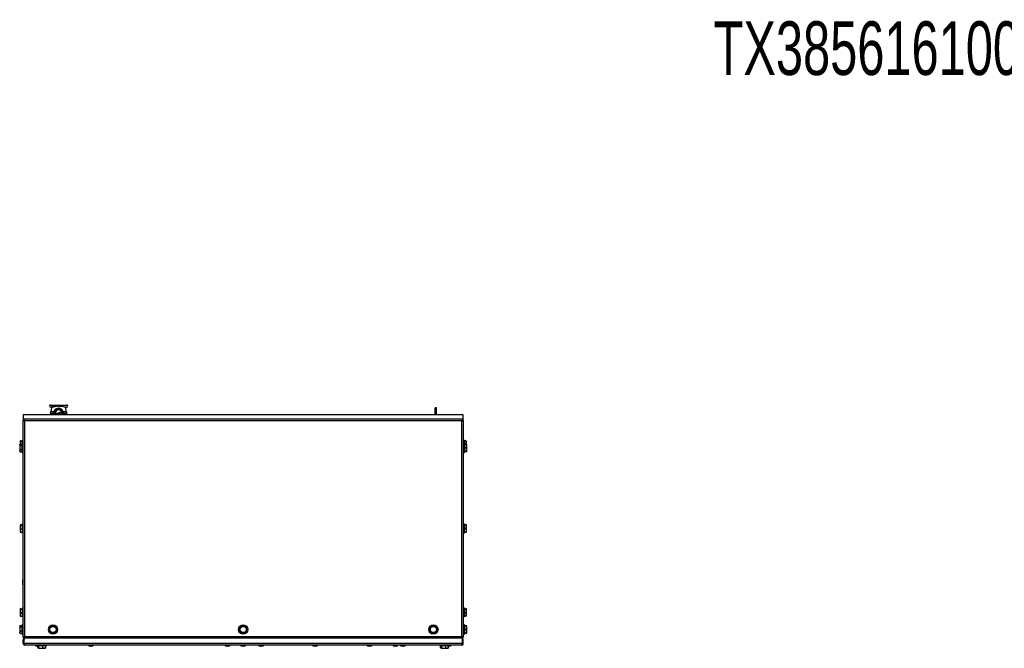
# Model space of a CAD drawing. Extents: x 10 to 130, y 5 to 85.
# Tile 27 of 51: x 10 to 54, y 53 to 82. Entities that reach past the tile are written whole.
import ezdxf
from ezdxf.enums import TextEntityAlignment as Align

# ---------------------------------------------------------------- set-up
doc = ezdxf.new("R2010")
doc.units = 0
doc.layers.add('BODY', color=3, linetype='CONTINUOUS')
doc.layers.add('TEXT', color=7, linetype='CONTINUOUS')

msp = doc.modelspace()

# ---------------------------------------------------------------- linework, layer by layer
at = {"layer": 'BODY', "linetype": 'CONTINUOUS'}
for p, q in [((11.712, 64.365), (12.077, 64.365)), ((11.76, 64.258), (11.737, 64.067)), ((11.751, 64.275), (11.745, 64.275)), ((11.751, 64.275), (11.763, 64.276)), ((11.766, 64.258), (11.76, 64.258)), ((12.077, 64.365), (12.442, 64.365)), ((12.077, 64.319), (12.077, 64.32)), ((12.395, 64.258), (12.389, 64.258)), ((12.392, 64.276), (12.403, 64.275)), ((12.418, 64.067), (12.395, 64.258)), ((12.41, 64.275), (12.403, 64.275)), ((30.157, 63.922), (10.497, 63.922)), ((10.497, 63.922), (10.497, 63.735)), ((11.726, 63.976), (11.72, 63.922)), ((11.721, 63.99), (11.854, 63.99)), ((11.857, 63.976), (11.726, 63.976)), ((11.864, 64.055), (11.729, 64.055)), ((11.737, 64.067), (11.869, 64.067)), ((11.857, 63.922), (11.857, 63.976)), ((11.862, 63.995), (11.862, 63.922)), ((11.877, 63.995), (11.862, 63.995)), ((11.877, 63.995), (11.877, 63.922)), ((11.949, 63.922), (11.943, 63.933)), ((12.277, 63.995), (12.292, 63.995)), ((12.277, 63.922), (12.277, 63.995)), ((12.286, 64.067), (12.418, 64.067)), ((12.426, 64.055), (12.291, 64.055)), ((12.292, 63.922), (12.292, 63.995)), ((12.429, 63.976), (12.298, 63.976)), ((12.298, 63.976), (12.298, 63.922)), ((12.301, 63.99), (12.434, 63.99)), ((12.435, 63.922), (12.429, 63.976)), ((28.957, 64.235), (28.909, 64.235)), ((28.909, 63.922), (28.909, 64.235)), ((28.957, 63.922), (28.957, 64.235)), ((30.157, 63.735), (30.157, 63.922)), ((10.482, 63.686), (10.482, 53.983)), ((10.482, 63.686), (10.53, 63.686)), ((30.157, 63.735), (10.497, 63.735)), ((10.531, 63.735), (10.531, 63.687)), ((10.561, 63.656), (10.561, 54.014)), ((30.093, 63.656), (10.561, 63.656)), ((30.093, 54.014), (30.093, 63.656)), ((30.124, 63.735), (30.124, 63.687)), ((30.172, 63.686), (30.124, 63.686)), ((30.172, 53.983), (30.172, 63.686)), ((10.361, 62.619), (10.339, 62.606)), ((10.339, 62.606), (10.339, 62.595)), ((10.339, 62.595), (10.339, 62.471)), ((10.354, 62.751), (10.354, 62.66)), ((10.354, 62.66), (10.354, 62.619)), ((10.382, 62.629), (10.447, 62.629)), ((10.382, 62.561), (10.447, 62.561)), ((10.397, 62.76), (10.462, 62.76)), ((10.397, 62.743), (10.462, 62.743)), ((10.482, 62.653), (10.447, 62.653)), ((10.447, 62.244), (10.447, 62.653)), ((10.482, 62.799), (10.462, 62.799)), ((10.462, 62.651), (10.462, 62.799)), ((30.193, 62.799), (30.172, 62.799)), ((30.208, 62.653), (30.172, 62.653)), ((30.193, 62.799), (30.193, 62.651)), ((30.258, 62.758), (30.193, 62.758)), ((30.258, 62.746), (30.193, 62.746)), ((30.208, 62.653), (30.208, 62.266)), ((30.273, 62.612), (30.208, 62.612)), ((30.273, 62.6), (30.208, 62.6)), ((30.3, 62.665), (30.3, 62.752)), ((30.3, 62.609), (30.3, 62.665)), ((30.315, 62.519), (30.315, 62.606)), ((30.315, 62.362), (30.315, 62.519)), ((10.339, 62.471), (10.339, 62.325)), ((10.339, 62.325), (10.339, 62.291)), ((10.339, 62.291), (10.361, 62.279)), ((10.382, 62.381), (10.447, 62.381)), ((10.382, 62.269), (10.447, 62.269)), ((10.447, 62.244), (10.482, 62.244)), ((10.462, 62.242), (10.462, 62.244)), ((10.462, 62.242), (10.482, 62.242)), ((30.172, 62.244), (30.208, 62.244)), ((30.172, 62.242), (30.193, 62.242)), ((30.193, 62.244), (30.193, 62.242)), ((30.273, 62.437), (30.208, 62.437)), ((30.273, 62.286), (30.208, 62.286)), ((30.258, 62.284), (30.208, 62.284)), ((30.208, 62.266), (30.208, 62.244)), ((30.315, 62.292), (30.315, 62.362)), ((10.354, 59.001), (10.354, 58.91)), ((10.397, 59.01), (10.462, 59.01)), ((10.397, 58.993), (10.462, 58.993)), ((10.477, 59.049), (10.462, 59.049)), ((10.462, 58.64), (10.462, 59.049)), ((10.478, 59.063), (10.477, 59.063)), ((10.477, 58.827), (10.477, 59.063)), ((10.478, 58.827), (10.478, 59.063)), ((30.193, 59.049), (30.172, 59.049)), ((30.193, 59.049), (30.193, 58.662)), ((30.258, 59.008), (30.193, 59.008)), ((30.258, 58.996), (30.193, 58.996)), ((30.3, 58.915), (30.3, 59.002)), ((10.354, 58.91), (10.354, 58.753)), ((10.354, 58.753), (10.354, 58.687)), ((10.397, 58.827), (10.462, 58.827)), ((10.397, 58.679), (10.462, 58.679)), ((10.462, 58.64), (10.482, 58.64)), ((10.477, 58.827), (10.478, 58.827)), ((30.172, 58.64), (30.193, 58.64)), ((30.258, 58.833), (30.193, 58.833)), ((30.258, 58.682), (30.193, 58.682)), ((30.193, 58.662), (30.193, 58.64)), ((30.3, 58.758), (30.3, 58.915)), ((30.3, 58.688), (30.3, 58.758)), ((10.478, 56.563), (10.477, 56.563)), ((10.477, 56.327), (10.477, 56.563)), ((10.477, 56.327), (10.478, 56.327)), ((10.478, 56.327), (10.478, 56.563)), ((10.354, 55.251), (10.354, 55.16)), ((10.354, 55.16), (10.354, 55.003)), ((10.354, 55.003), (10.354, 54.937)), ((10.397, 55.26), (10.462, 55.26)), ((10.397, 55.243), (10.462, 55.243)), ((10.397, 55.077), (10.462, 55.077)), ((10.482, 55.299), (10.462, 55.299)), ((10.462, 54.89), (10.462, 55.299)), ((30.193, 55.299), (30.172, 55.299)), ((30.193, 55.299), (30.193, 54.912)), ((30.258, 55.258), (30.193, 55.258)), ((30.258, 55.246), (30.193, 55.246)), ((30.258, 55.083), (30.193, 55.083)), ((30.3, 55.165), (30.3, 55.252)), ((30.3, 55.008), (30.3, 55.165)), ((30.3, 54.938), (30.3, 55.008)), ((10.397, 54.929), (10.462, 54.929)), ((10.462, 54.89), (10.482, 54.89)), ((30.172, 54.89), (30.193, 54.89)), ((30.258, 54.932), (30.193, 54.932)), ((30.193, 54.912), (30.193, 54.89)), ((10.361, 54.5), (10.339, 54.487)), ((10.339, 54.487), (10.339, 54.476)), ((10.339, 54.476), (10.339, 54.352)), ((10.339, 54.352), (10.339, 54.206)), ((10.339, 54.206), (10.339, 54.172)), ((10.339, 54.172), (10.361, 54.16)), ((10.382, 54.51), (10.447, 54.51)), ((10.382, 54.442), (10.447, 54.442)), ((10.382, 54.262), (10.447, 54.262)), ((10.382, 54.15), (10.447, 54.15)), ((10.482, 54.534), (10.447, 54.534)), ((10.447, 54.125), (10.447, 54.534)), ((10.447, 54.125), (10.482, 54.125)), ((20.191, 54.251), (20.236, 54.172)), ((20.464, 54.408), (20.418, 54.487)), ((30.208, 54.534), (30.172, 54.534)), ((30.172, 54.125), (30.208, 54.125)), ((30.208, 54.534), (30.208, 54.147)), ((30.273, 54.493), (30.208, 54.493)), ((30.273, 54.481), (30.208, 54.481)), ((30.273, 54.318), (30.208, 54.318)), ((30.273, 54.167), (30.208, 54.167)), ((30.208, 54.147), (30.208, 54.125)), ((30.315, 54.4), (30.315, 54.487)), ((30.315, 54.243), (30.315, 54.4)), ((30.315, 54.173), (30.315, 54.243)), ((10.482, 53.983), (10.53, 53.983)), ((10.5, 53.699), (10.5, 53.875)), ((10.536, 53.875), (10.5, 53.875)), ((10.5, 53.699), (10.536, 53.699)), ((10.531, 53.935), (10.531, 53.983)), ((10.531, 53.935), (10.537, 53.935)), ((10.536, 53.699), (10.536, 53.875)), ((10.537, 53.699), (10.537, 53.942)), ((30.119, 53.942), (10.537, 53.942)), ((30.119, 53.699), (10.537, 53.699)), ((10.545, 53.995), (10.545, 53.999)), ((10.561, 54.014), (30.093, 54.014)), ((30.109, 54), (30.109, 53.997)), ((30.119, 53.699), (30.119, 53.942)), ((30.119, 53.935), (30.124, 53.935)), ((30.119, 53.875), (30.155, 53.875)), ((30.119, 53.699), (30.119, 53.875)), ((30.155, 53.699), (30.119, 53.699)), ((30.172, 53.983), (30.124, 53.983)), ((30.124, 53.935), (30.124, 53.983)), ((30.155, 53.699), (30.155, 53.875)), ((30.088, 53.632), (10.567, 53.632)), ((11, 53.627), (11, 53.632)), ((14.275, 53.627), (11, 53.627)), ((11.037, 53.627), (11.037, 53.612)), ((11.037, 53.612), (11.121, 53.612)), ((11.063, 53.626), (11.063, 53.627)), ((11.093, 53.626), (11.063, 53.626)), ((11.093, 53.626), (11.093, 53.627)), ((14.183, 53.626), (11.093, 53.626)), ((11.121, 53.626), (11.121, 53.596)), ((11.53, 53.596), (11.121, 53.596)), ((11.149, 53.583), (11.121, 53.583)), ((11.149, 53.531), (11.149, 53.596)), ((11.161, 53.501), (11.168, 53.489)), ((11.168, 53.489), (11.174, 53.489)), ((11.174, 53.489), (11.287, 53.489)), ((11.199, 53.531), (11.199, 53.596)), ((11.263, 53.626), (11.263, 53.626)), ((11.287, 53.489), (11.439, 53.489)), ((11.292, 53.626), (11.292, 53.626)), ((11.375, 53.531), (11.375, 53.596)), ((11.439, 53.489), (11.483, 53.489)), ((11.483, 53.489), (11.49, 53.501)), ((11.502, 53.531), (11.502, 53.596)), ((11.53, 53.596), (11.53, 53.626)), ((11.704, 53.626), (11.704, 53.626)), ((11.78, 53.626), (11.78, 53.626)), ((11.924, 53.626), (11.924, 53.626)), ((11.944, 53.626), (11.944, 53.626)), ((12.091, 53.626), (12.091, 53.626)), ((12.135, 53.626), (12.135, 53.626)), ((12.155, 53.626), (12.155, 53.626)), ((12.183, 53.626), (12.183, 53.626)), ((12.228, 53.626), (12.228, 53.626)), ((12.296, 53.626), (12.296, 53.626)), ((12.403, 53.626), (12.403, 53.626)), ((12.444, 53.626), (12.444, 53.626)), ((12.462, 53.626), (12.462, 53.626)), ((12.47, 53.626), (12.47, 53.626)), ((12.538, 53.626), (12.538, 53.626)), ((12.645, 53.626), (12.645, 53.626)), ((12.685, 53.626), (12.685, 53.626)), ((12.704, 53.626), (12.704, 53.626)), ((12.789, 53.626), (12.789, 53.626)), ((12.82, 53.626), (12.82, 53.626)), ((12.954, 53.626), (12.954, 53.626)), ((12.984, 53.626), (12.984, 53.626)), ((13.109, 53.626), (13.109, 53.626)), ((13.138, 53.626), (13.138, 53.626)), ((13.165, 53.626), (13.165, 53.626)), ((13.222, 53.626), (13.222, 53.626)), ((13.407, 53.626), (13.407, 53.612)), ((13.407, 53.612), (13.643, 53.612)), ((13.449, 53.626), (13.449, 53.626)), ((13.483, 53.626), (13.483, 53.626)), ((13.54, 53.583), (13.491, 53.583)), ((13.53, 53.626), (13.53, 53.626)), ((13.56, 53.583), (13.54, 53.583)), ((13.557, 53.626), (13.557, 53.626)), ((13.643, 53.612), (13.643, 53.626)), ((13.652, 53.626), (13.652, 53.626)), ((13.683, 53.626), (13.683, 53.626)), ((13.797, 53.626), (13.797, 53.626)), ((13.827, 53.626), (13.827, 53.626)), ((14.004, 53.626), (13.827, 53.626)), ((14.004, 53.626), (14.004, 53.626)), ((14.183, 53.626), (14.183, 53.627)), ((14.213, 53.626), (14.183, 53.626)), ((14.213, 53.626), (14.213, 53.627)), ((14.275, 53.627), (14.275, 53.632)), ((19.507, 53.632), (19.507, 53.612)), ((19.507, 53.612), (19.743, 53.612)), ((19.64, 53.583), (19.591, 53.583)), ((19.66, 53.583), (19.64, 53.583)), ((19.743, 53.612), (19.743, 53.632)), ((20.207, 53.632), (20.207, 53.612)), ((20.207, 53.612), (20.443, 53.612)), ((20.34, 53.583), (20.291, 53.583)), ((20.36, 53.583), (20.34, 53.583)), ((20.443, 53.612), (20.443, 53.632)), ((21.007, 53.632), (21.007, 53.612)), ((21.007, 53.612), (21.243, 53.612)), ((21.14, 53.583), (21.091, 53.583)), ((21.16, 53.583), (21.14, 53.583)), ((21.243, 53.612), (21.243, 53.632)), ((23.427, 53.632), (23.427, 53.612)), ((23.427, 53.612), (23.663, 53.612)), ((23.56, 53.583), (23.511, 53.583)), ((23.58, 53.583), (23.56, 53.583)), ((23.663, 53.612), (23.663, 53.632)), ((25.847, 53.632), (25.847, 53.612)), ((25.847, 53.612), (26.083, 53.612)), ((25.98, 53.583), (25.931, 53.583)), ((26, 53.583), (25.98, 53.583)), ((26.083, 53.612), (26.083, 53.632)), ((27.007, 53.632), (27.007, 53.612)), ((27.007, 53.612), (27.243, 53.612)), ((27.14, 53.583), (27.091, 53.583)), ((27.16, 53.583), (27.14, 53.583)), ((27.243, 53.612), (27.243, 53.632)), ((27.347, 53.632), (27.347, 53.612)), ((27.347, 53.612), (27.583, 53.612)), ((27.48, 53.583), (27.431, 53.583)), ((27.5, 53.583), (27.48, 53.583)), ((27.583, 53.612), (27.583, 53.632)), ((29.121, 53.632), (29.121, 53.596)), ((29.53, 53.596), (29.121, 53.596)), ((29.149, 53.531), (29.149, 53.596)), ((29.161, 53.501), (29.168, 53.489)), ((29.168, 53.489), (29.174, 53.489)), ((29.174, 53.489), (29.287, 53.489)), ((29.199, 53.531), (29.199, 53.596)), ((29.287, 53.489), (29.439, 53.489)), ((29.375, 53.531), (29.375, 53.596)), ((29.439, 53.489), (29.483, 53.489)), ((29.483, 53.489), (29.49, 53.501)), ((29.483, 53.489), (29.485, 53.489)), ((29.485, 53.489), (29.492, 53.501)), ((29.502, 53.531), (29.502, 53.596)), ((29.51, 53.583), (29.502, 53.583)), ((29.504, 53.531), (29.504, 53.583)), ((29.53, 53.583), (29.51, 53.583)), ((29.53, 53.596), (29.53, 53.632)), ((29.53, 53.612), (29.613, 53.612)), ((29.613, 53.612), (29.613, 53.632))]:
    msp.add_line(p, q, dxfattribs=at)
at = {"layer": 'BODY', "linetype": 'CONTINUOUS', "flags": 128}
for points in [[(12.077, 64.319), (12.042, 64.315), (12.011, 64.309), (11.971, 64.301), (11.935, 64.293), (11.905, 64.287), (11.877, 64.28), (11.836, 64.271), (11.805, 64.264), (11.78, 64.26), (11.766, 64.258)], [(12.077, 64.32), (12.16, 64.311), (12.263, 64.294), (12.32, 64.285), (12.361, 64.279), (12.392, 64.276)], [(12.389, 64.258), (12.349, 64.264), (12.278, 64.28), (12.184, 64.301), (12.131, 64.312), (12.077, 64.319)], [(11.854, 63.99), (11.855, 63.995), (11.855, 64.002)], [(11.862, 63.978), (11.862, 63.982), (11.86, 63.985)], [(11.93, 63.981), (12.019, 64.005), (12.113, 64.03), (12.211, 64.057)], [(12.224, 64.008), (12.136, 63.985), (12.041, 63.959), (11.943, 63.933)], [(12.281, 64.064), (12.282, 64.061), (12.285, 64.058)], [(12.299, 64.002), (12.3, 63.995), (12.301, 63.99)], [(10.382, 62.561), (10.348, 62.58), (10.34, 62.592), (10.339, 62.595)], [(10.397, 62.743), (10.363, 62.748), (10.355, 62.751), (10.354, 62.751)], [(30.3, 62.665), (30.296, 62.639), (30.278, 62.608)], [(10.382, 62.269), (10.348, 62.3), (10.34, 62.32), (10.339, 62.325)], [(10.361, 62.279), (10.362, 62.278), (10.382, 62.269)], [(10.397, 58.993), (10.363, 58.998), (10.355, 59.001), (10.354, 59.001)], [(10.397, 55.243), (10.363, 55.248), (10.355, 55.251), (10.354, 55.251)], [(10.382, 54.442), (10.348, 54.461), (10.34, 54.473), (10.339, 54.476)], [(10.382, 54.15), (10.348, 54.181), (10.34, 54.201), (10.339, 54.206)], [(10.361, 54.16), (10.362, 54.159), (10.382, 54.15)], [(11.691, 54.409), (11.678, 54.386), (11.658, 54.352), (11.646, 54.33)], [(11.646, 54.33), (11.671, 54.286), (11.687, 54.258), (11.691, 54.251)], [(11.737, 54.487), (11.711, 54.443), (11.695, 54.415), (11.691, 54.409)], [(11.691, 54.251), (11.704, 54.228), (11.724, 54.194), (11.736, 54.172)], [(11.736, 54.172), (11.758, 54.172), (11.798, 54.172), (11.827, 54.172)], [(11.828, 54.487), (11.799, 54.487), (11.758, 54.487), (11.737, 54.487)], [(11.827, 54.172), (11.83, 54.172), (11.861, 54.172), (11.905, 54.172), (11.918, 54.172)], [(11.918, 54.487), (11.905, 54.487), (11.862, 54.487), (11.83, 54.487), (11.828, 54.487)], [(11.964, 54.408), (11.951, 54.431), (11.931, 54.465), (11.918, 54.487)], [(11.918, 54.172), (11.944, 54.216), (11.96, 54.245), (11.964, 54.251)], [(12.009, 54.33), (11.984, 54.374), (11.968, 54.402), (11.964, 54.408)], [(11.964, 54.251), (11.977, 54.274), (11.997, 54.308), (12.009, 54.33)], [(20.191, 54.409), (20.178, 54.386), (20.158, 54.352), (20.146, 54.33)], [(20.146, 54.33), (20.171, 54.286), (20.187, 54.258), (20.191, 54.251)], [(20.237, 54.487), (20.211, 54.443), (20.195, 54.415), (20.191, 54.409)], [(20.236, 54.172), (20.258, 54.172), (20.298, 54.172), (20.327, 54.172)], [(20.328, 54.487), (20.299, 54.487), (20.258, 54.487), (20.237, 54.487)], [(20.327, 54.172), (20.33, 54.172), (20.361, 54.172), (20.405, 54.172), (20.418, 54.172)], [(20.418, 54.487), (20.405, 54.487), (20.362, 54.487), (20.33, 54.487), (20.328, 54.487)], [(20.418, 54.172), (20.444, 54.216), (20.46, 54.245), (20.464, 54.251)], [(20.509, 54.33), (20.484, 54.374), (20.468, 54.402), (20.464, 54.408)], [(20.464, 54.251), (20.477, 54.274), (20.497, 54.308), (20.509, 54.33)], [(28.691, 54.409), (28.678, 54.386), (28.658, 54.352), (28.646, 54.33)], [(28.646, 54.33), (28.671, 54.286), (28.687, 54.258), (28.691, 54.251)], [(28.737, 54.487), (28.711, 54.443), (28.695, 54.415), (28.691, 54.409)], [(28.691, 54.251), (28.704, 54.228), (28.724, 54.194), (28.736, 54.172)], [(28.736, 54.172), (28.758, 54.172), (28.798, 54.172), (28.827, 54.172)], [(28.828, 54.487), (28.799, 54.487), (28.758, 54.487), (28.737, 54.487)], [(28.827, 54.172), (28.83, 54.172), (28.861, 54.172), (28.905, 54.172), (28.918, 54.172)], [(28.918, 54.487), (28.905, 54.487), (28.862, 54.487), (28.83, 54.487), (28.828, 54.487)], [(28.964, 54.408), (28.951, 54.431), (28.931, 54.465), (28.918, 54.487)], [(28.918, 54.172), (28.944, 54.216), (28.96, 54.245), (28.964, 54.251)], [(29.009, 54.33), (28.984, 54.374), (28.968, 54.402), (28.964, 54.408)], [(28.964, 54.251), (28.977, 54.274), (28.997, 54.308), (29.009, 54.33)], [(10.537, 53.881), (10.537, 53.881), (10.536, 53.875)], [(10.536, 53.699), (10.539, 53.686), (10.542, 53.682)], [(30.119, 53.699), (30.112, 53.676), (30.105, 53.655), (30.098, 53.641), (30.092, 53.633), (30.088, 53.632)], [(30.119, 53.875), (30.119, 53.881), (30.119, 53.881)], [(11.199, 53.531), (11.185, 53.497), (11.176, 53.489), (11.174, 53.489)], [(11.502, 53.531), (11.466, 53.497), (11.444, 53.489), (11.439, 53.489)], [(11.489, 53.502), (11.495, 53.512), (11.502, 53.531)], [(29.199, 53.531), (29.185, 53.497), (29.176, 53.489), (29.174, 53.489)], [(29.502, 53.531), (29.466, 53.497), (29.444, 53.489), (29.439, 53.489)], [(29.489, 53.502), (29.495, 53.512), (29.502, 53.531)]]:
    msp.add_lwpolyline(points, dxfattribs=at)
at = {"layer": 'BODY', "linetype": 'CONTINUOUS'}
for centre, radius in [((11.827, 54.33), 0.205), ((11.827, 54.33), 0.138), ((20.327, 54.33), 0.204), ((20.327, 54.33), 0.138), ((28.827, 54.33), 0.205), ((28.827, 54.33), 0.138)]:
    msp.add_circle(centre, radius, dxfattribs=at)
for centre, radius, start, end in [((11.712, 64.32), 0.045, 90, 270), ((11.745, 64.26), 0.015, 353.1572, 90), ((11.751, 64.26), 0.0149, 352.7161, 89.3693), ((14.297, 47.508), 16.959, 97.5216, 98.5951), ((12.404, 64.26), 0.0149, 90.6328, 187.2816), ((12.41, 64.26), 0.015, 90.0048, 186.8428), ((12.442, 64.32), 0.045, 270, 90), ((11.747, 64.02), 0.04, 117.3213, 228.9932), ((11.711, 63.978), 0.015, 353.1572, 48.9932), ((11.722, 64.069), 0.015, 297.3213, 353.1572), ((11.85, 63.978), 0.0123, 35.774, 73.1824), ((11.837, 63.979), 0.0203, 354.2265, 32.9934), ((11.282, 64.118), 0.586, 348.5587, 353.8799), ((11.854, 63.993), 0.00862, 11.0682, 79.5064), ((11.857, 63.984), 0.00767, 264.8599, 310.2909), ((12.077, 63.995), 0.215, 0, 180), ((11.852, 64.067), 0.0168, 315.0714, 358.8364), ((11.861, 64.068), 0.0132, 280.66, 340.2305), ((12.077, 64.004), 0.218, 16.7272, 163.2728), ((12.077, 63.995), 0.2, 338.7462, 201.2538), ((12.077, 63.995), 0.147, 90, 185.2417), ((12.077, 63.995), 0.148, 185.2417, 204.7583), ((12.077, 63.995), 0.147, 24.7583, 90), ((12.077, 63.995), 0.148, 330.5591, 5.2417), ((12.077, 63.995), 0.147, 5.2417, 24.7583), ((12.288, 64.057), 0.00969, 103.1005, 138.5956), ((12.294, 64.069), 0.0137, 229.4344, 258.7755), ((12.303, 64.067), 0.0168, 181.1821, 224.9346), ((13.571, 64.225), 1.291, 187.5744, 189.987), ((12.301, 63.993), 0.00862, 100.4717, 168.9233), ((12.305, 63.978), 0.0125, 107.0987, 177.0681), ((12.294, 63.979), 0.00183, 207.0302, 265.45), ((12.3, 63.998), 0.0214, 253.498, 264.8488), ((12.318, 63.979), 0.0203, 147.0066, 185.7735), ((12.433, 64.069), 0.015, 186.8429, 242.6787), ((12.407, 64.02), 0.04, 311.0068, 62.6787), ((12.443, 63.978), 0.015, 131.0068, 186.8428), ((10.665, 64.043), 0.401, 242.9674, 255.0736), ((10.576, 63.656), 0.079, 125.7042, 157.4306), ((10.654, 63.782), 0.157, 217.7122, 233.6102), ((10.258, 63.585), 0.312, 13.1774, 28.7815), ((10.467, 63.594), 0.112, 33.2113, 55.4665), ((10.576, 63.656), 0.031, 152.1017, 180), ((32.921, 62.617), 3.012, 158.2158, 159.8253), ((30.358, 63.427), 0.35, 132.107, 139.2152), ((29.829, 63.957), 0.4, 311.2365, 317.441), ((29.52, 65.268), 1.711, 289.5627, 292.3963), ((30.078, 63.656), 0.031, 0, 25.8154), ((30.078, 63.656), 0.079, 22.7028, 54.2246), ((10.394, 62.571), 0.0594, 101.6846, 155.9661), ((10.484, 62.458), 0.145, 134.7819, 174.9886), ((10.395, 62.662), 0.0981, 89.108, 114.5004), ((10.483, 62.647), 0.129, 131.8625, 174.1172), ((10.419, 62.658), 0.0649, 177.9426, 214.2704), ((30.271, 62.691), 0.0682, 64.1192, 100.4728), ((30.26, 62.89), 0.143, 269.1624, 286.2454), ((30.18, 62.654), 0.121, 5.0851, 49.6952), ((30.286, 62.545), 0.0682, 64.1191, 100.4733), ((30.275, 62.744), 0.143, 269.1626, 286.2447), ((30.195, 62.508), 0.121, 5.093, 49.6885), ((30.19, 62.532), 0.126, 311.2893, 353.9292), ((10.478, 62.481), 0.139, 184.1874, 226.0422), ((10.419, 62.309), 0.0808, 117.3123, 168.7519), ((30.216, 62.356), 0.0994, 3.2818, 54.9714), ((30.203, 62.374), 0.113, 308.2479, 353.4989), ((30.286, 62.353), 0.0683, 259.5272, 295.8802), ((10.395, 58.912), 0.0981, 89.1084, 114.4998), ((10.483, 58.897), 0.129, 131.8624, 174.1172), ((10.487, 59.063), 0.0099, 121.0076, 180), ((30.271, 58.941), 0.0683, 64.122, 100.4706), ((30.26, 59.14), 0.143, 269.1614, 286.2468), ((30.18, 58.904), 0.121, 5.085, 49.6952), ((10.478, 58.921), 0.124, 184.926, 229.0943), ((10.463, 58.74), 0.109, 127.3866, 173.2014), ((10.451, 58.759), 0.0962, 183.4429, 235.9691), ((10.395, 58.777), 0.0981, 245.4982, 270.8928), ((10.487, 58.827), 0.0099, 180, 238.9924), ((30.175, 58.928), 0.126, 311.2883, 353.9313), ((30.201, 58.752), 0.0994, 3.2825, 54.9694), ((30.188, 58.77), 0.113, 308.2486, 353.4995), ((30.271, 58.749), 0.0682, 259.5213, 295.8868), ((10.487, 56.563), 0.0099, 121.0076, 180), ((10.487, 56.327), 0.0099, 180, 238.9924), ((10.395, 55.162), 0.0981, 89.1081, 114.5009), ((10.483, 55.147), 0.129, 131.8623, 174.1171), ((10.478, 55.171), 0.124, 184.9259, 229.0944), ((10.463, 54.99), 0.109, 127.3866, 173.2014), ((10.451, 55.009), 0.0962, 183.4429, 235.9691), ((30.271, 55.191), 0.0683, 64.1224, 100.4695), ((30.26, 55.39), 0.143, 269.1614, 286.2468), ((30.18, 55.154), 0.121, 5.0849, 49.6953), ((30.175, 55.178), 0.126, 311.2879, 353.9315), ((30.201, 55.002), 0.0994, 3.282, 54.9695), ((30.188, 55.02), 0.113, 308.2488, 353.4993), ((10.395, 55.027), 0.0981, 245.5013, 270.8912), ((30.271, 54.999), 0.0683, 259.5305, 295.8776), ((10.394, 54.452), 0.0594, 101.6853, 155.9654), ((10.484, 54.339), 0.145, 134.7819, 174.9886), ((10.478, 54.362), 0.139, 184.1875, 226.042), ((10.419, 54.19), 0.0808, 117.3123, 168.7519), ((11.827, 54.33), 0.157, 149.9433, 209.9433), ((11.827, 54.33), 0.157, 89.9433, 149.9433), ((11.827, 54.33), 0.157, 209.9433, 269.9433), ((11.827, 54.33), 0.157, 269.9433, 329.9433), ((11.827, 54.33), 0.157, 29.9433, 89.9433), ((11.827, 54.33), 0.157, 329.9433, 29.9433), ((20.327, 54.33), 0.157, 149.9433, 209.9433), ((20.327, 54.33), 0.157, 89.9433, 149.9433), ((20.327, 54.33), 0.157, 209.9433, 269.9433), ((20.327, 54.33), 0.157, 269.9433, 329.9433), ((20.327, 54.33), 0.157, 29.9433, 89.9433), ((20.327, 54.33), 0.157, 329.9433, 29.9433), ((28.827, 54.33), 0.157, 149.9433, 209.9433), ((28.827, 54.33), 0.157, 89.9433, 149.9433), ((28.827, 54.33), 0.157, 209.9433, 269.9433), ((28.827, 54.33), 0.157, 269.9433, 329.9433), ((28.827, 54.33), 0.157, 29.9433, 89.9433), ((28.827, 54.33), 0.157, 329.9433, 29.9433), ((30.286, 54.426), 0.0683, 64.1223, 100.47), ((30.275, 54.625), 0.143, 269.1616, 286.2461), ((30.195, 54.389), 0.121, 5.0927, 49.6888), ((30.19, 54.413), 0.126, 311.2897, 353.9288), ((30.216, 54.237), 0.0994, 3.2817, 54.9715), ((30.203, 54.255), 0.113, 308.248, 353.4988), ((30.286, 54.234), 0.0683, 259.53, 295.8777), ((11.133, 52.404), 1.708, 109.5604, 112.3985), ((10.567, 53.875), 0.067, 116.8806, 180), ((10.567, 53.699), 0.067, 180.0004, 269.9996), ((10.576, 54.014), 0.079, 202.7028, 234.2246), ((10.825, 53.713), 0.4, 131.2345, 137.4428), ((10.469, 54.073), 0.11, 304.2651, 327.0565), ((10.265, 54.082), 0.304, 331.025, 347.0159), ((10.676, 53.721), 0.14, 189.1437, 219.5147), ((30.088, 53.699), 0.067, 269.9992, 0.0008), ((30.034, 53.922), 0.11, 34.2649, 57.0578), ((30.025, 53.717), 0.304, 61.0241, 77.0171), ((30.395, 54.278), 0.401, 221.2384, 227.44), ((31.709, 54.588), 1.715, 199.5658, 202.3933), ((30.091, 53.698), 0.0286, 322.0949, 1.0853), ((30.088, 53.875), 0.067, 0, 63.1194), ((30.078, 54.014), 0.079, 305.7042, 337.4306), ((11.155, 53.817), 0.236, 240, 261.6145), ((11.206, 53.536), 0.0574, 185.3275, 235.8584), ((11.3, 53.629), 0.141, 224.0729, 264.7889), ((11.277, 53.624), 0.135, 274.3518, 316.7864), ((11.453, 53.579), 0.0912, 211.6619, 260.9163), ((13.525, 53.817), 0.236, 240, 261.6145), ((13.525, 53.817), 0.236, 278.3855, 300), ((19.625, 53.817), 0.236, 240, 261.6145), ((19.625, 53.817), 0.236, 278.3855, 300), ((20.325, 53.817), 0.236, 240, 261.6145), ((20.325, 53.817), 0.236, 278.3855, 300), ((21.125, 53.817), 0.236, 240, 261.6145), ((21.125, 53.817), 0.236, 278.3855, 300), ((23.545, 53.817), 0.236, 240, 261.6145), ((23.545, 53.817), 0.236, 278.3855, 300), ((25.965, 53.817), 0.236, 240, 261.6145), ((25.965, 53.817), 0.236, 278.3855, 300), ((27.125, 53.817), 0.236, 240, 261.6145), ((27.125, 53.817), 0.236, 278.3855, 300), ((27.465, 53.817), 0.236, 240, 261.6145), ((27.465, 53.817), 0.236, 278.3855, 300), ((29.206, 53.536), 0.0574, 185.3296, 235.8575), ((29.3, 53.629), 0.141, 224.0727, 264.789), ((29.277, 53.624), 0.135, 274.352, 316.7863), ((29.453, 53.579), 0.0912, 211.6612, 260.9165), ((29.495, 53.817), 0.236, 278.3855, 300)]:
    msp.add_arc(centre, radius, start, end, dxfattribs=at)

# ---------------------------------------------------------------- texts
at = {"layer": 'TEXT', "color": 0, "width": 0.679}
msp.add_text('TX385616100, TX385626100, TX385624100, TX385648100', height=2.4, dxfattribs=at).set_placement((41.346, 78.396), align=Align.BOTTOM_LEFT)

doc.saveas('drawing.dxf')
